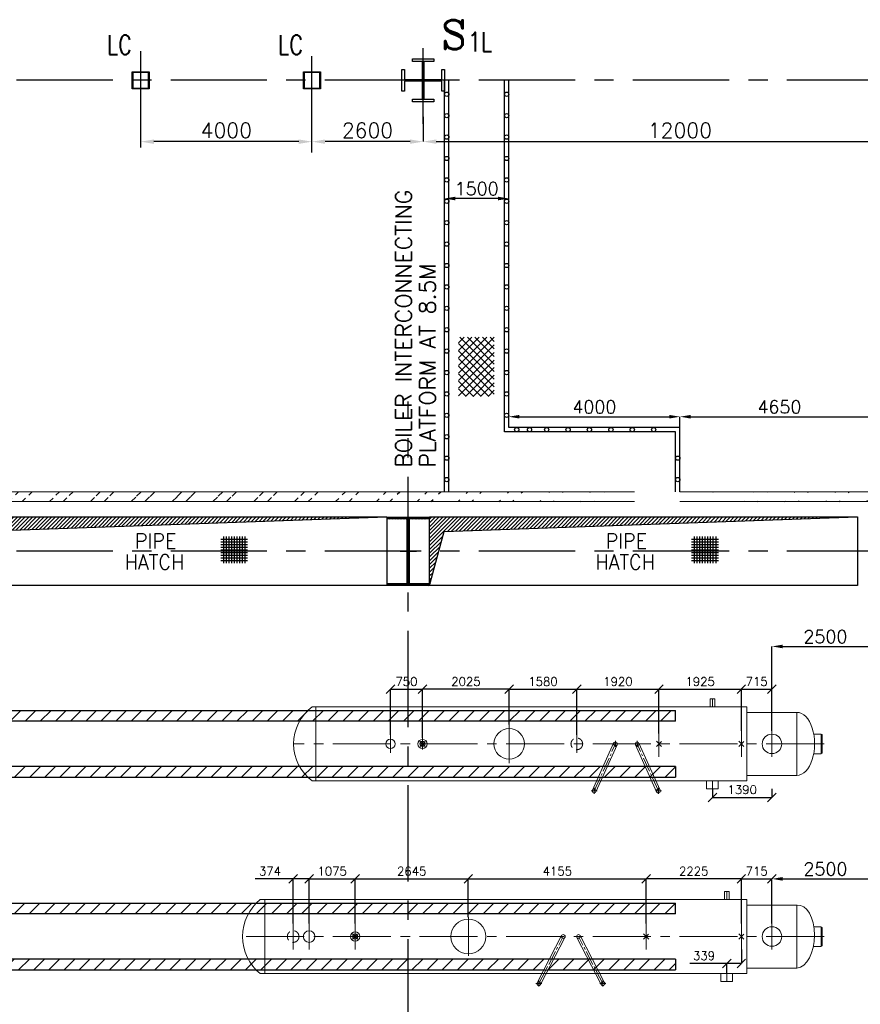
# Model space of a CAD drawing. Header units: inches. Extents: x 0 to 1544102, y 0 to 23144100.
# Tile 83 of 203: x 197257 to 216901, y 143502 to 166501. Entities that reach past the tile are written whole.
import ezdxf

# ---------------------------------------------------------------- set-up
doc = ezdxf.new("R2010")
doc.units = ezdxf.units.IN
doc.header["$LTSCALE"] = 1800
doc.header["$MEASUREMENT"] = 0
for name, pattern in [('CENTER', [2, 1.25, -0.25, 0.25, -0.25]), ('CENTER2', [1.125, 0.75, -0.125, 0.125, -0.125]), ('HIDDEN', [0.375, 0.25, -0.125]), ('HIDDEN2', [0.1875, 0.125, -0.0625])]:
    doc.linetypes.add(name, pattern=pattern)
doc.layers.get('0').update_dxf_attribs({"color": 253})
for name, color, linetype in [('1_01_STEEL_TIER1', 7, 'Continuous'), ('CEN', 2, 'CENTER'), ('COL', 1, 'Continuous'), ('GRID', 251, 'CENTER'), ('OPENING', 40, 'Continuous'), ('STEEL', 231, 'Continuous')]:
    doc.layers.add(name, color=color, linetype=linetype)
for name, color, linetype, lineweight in [('DIM', 4, 'Continuous', 18), ('EQPT', 8, 'HIDDEN', 9), ('EQUIP', 8, 'Continuous', 9), ('TEXT', 3, 'Continuous', 18), ('WALL', 6, 'Continuous', 18)]:
    doc.layers.add(name, color=color, linetype=linetype, lineweight=lineweight)
doc.styles.add('C4', font='COMPLEX', dxfattribs={"width": 0.75, "height": 625})
doc.styles.add('ROMANS', font='romans.shx')
doc.styles.add('S3', font='simplex.shx', dxfattribs={"width": 0.75, "height": 320})
doc.dimstyles.new('HALF', dxfattribs={"dimtxt": 200, "dimasz": 200, "dimexe": 0, "dimexo": 0, "dimgap": 80, "dimtad": 1, "dimdec": 0, "dimzin": 0, "dimdsep": 46, "dimtxsty": 'ROMANS', "dimblk": 'OBLIQUE', "dimcen": 0, "dimclrd": 4, "dimclre": 9, "dimclrt": 256, "dimadec": 0, "dimazin": 0, "dimtfac": 0.09, "dimtdec": 0, "dimtix": 1, "dimtofl": 0, "dimtmove": 0, "dimatfit": 3, "dimldrblk": 'DOT', "dimfxl": 1, "dimtolj": 1, "dimtzin": 0, "dimarcsym": 0})
doc.dimstyles.new('STANDARD1', dxfattribs={"dimtxt": 300, "dimasz": 250, "dimexe": 0, "dimexo": 0, "dimgap": 80, "dimtad": 1, "dimdec": 0, "dimzin": 0, "dimdsep": 46, "dimtxsty": 'ROMANS', "dimcen": 0, "dimclrd": 4, "dimclre": 4, "dimclrt": 4, "dimadec": 0, "dimazin": 0, "dimtfac": 0.09, "dimtdec": 0, "dimtix": 1, "dimtofl": 0, "dimtmove": 0, "dimatfit": 3, "dimfxl": 1, "dimtolj": 1, "dimtzin": 0, "dimarcsym": 0})
doc.dimstyles.new('USER175', dxfattribs={"dimscale": 175, "dimtxt": 2, "dimasz": 1.75, "dimexe": 0, "dimexo": 0, "dimgap": 0.5, "dimtad": 1, "dimdec": 0, "dimzin": 0, "dimdsep": 46, "dimtxsty": 'ROMANS', "dimcen": 0, "dimclrd": 4, "dimclre": 4, "dimclrt": 4, "dimadec": 0, "dimazin": 0, "dimtfac": 0.09, "dimtdec": 0, "dimtix": 1, "dimtofl": 0, "dimtmove": 0, "dimatfit": 3, "dimfxl": 1, "dimtolj": 1, "dimtzin": 0, "dimarcsym": 0})
pattern_1 = [(45, (0, -1662.84), (-477.2971, 477.2971), []), (45, (318.2, -1662.84), (-477.2971, 477.2971), [])]
pattern_2 = [(225, (9440, -2e-05), (176.7767, -176.7767), [])]
pattern_3 = [(225, (8026, 4e-05), (176.7767, -176.7767), [])]

# ---------------------------------------------------------------- blocks, each defined once
blk = doc.blocks.new('C-ROW COLUMN')
at = {"layer": 'COL'}
h = blk.add_hatch(dxfattribs=at)
h.set_pattern_fill('ANSI31', color=256, scale=200, style=0)
h.set_pattern_definition([(45, (-1315.907, -6.545), (-17.6776695, 17.6776695), [])])
h.paths.add_polyline_path([(77950, 120865), (76960, 120865), (76960, 120820), (77950, 120820)])
h.paths.add_polyline_path([(77478, 120820), (77433, 120820), (77433, 119310), (77478, 119310)])
h.paths.add_polyline_path([(77950, 119310), (76960, 119310), (76960, 119265), (77950, 119265)])
at = {"layer": 'CEN'}
for p, q in [((77455, 119265), (77455, 120865)), ((77264, 120065), (77647, 120065))]:
    blk.add_line(p, q, dxfattribs=at)
at = {"layer": 'COL'}
for points in [[(76960, 120865), (77950, 120865), (77950, 120820), (76960, 120820)], [(77433, 120820), (77478, 120820), (77478, 119310), (77433, 119310)], [(76960, 119310), (77950, 119310), (77950, 119265), (76960, 119265)]]:
    blk.add_lwpolyline(points, close=True, dxfattribs=at)
blk = doc.blocks.new('*D846')
at = {"layer": 'DIM', "color": 4, "lineweight": -2, "transparency": 16777216}
for p, q in [((-1100, 6979), (-1100, 7079)), ((150, 7079), (-850, 7079)), ((400, 6979), (400, 7079))]:
    blk.add_line(p, q, dxfattribs=at)
at = {"layer": 'DIM', "color": 4, "transparency": 16777216}
for points in [[(-850, 7121), (-850, 7037), (-1100, 7079)], [(150, 7121), (150, 7037), (400, 7079)]]:
    blk.add_solid(points, dxfattribs=at)
at = {"layer": 'DIM', "color": 4, "transparency": 16777216, "insert": (-350, 7309), "char_height": 300, "attachment_point": 5, "style": 'ROMANS'}
blk.add_mtext('\\A1;1500', dxfattribs=at)
blk = doc.blocks.new('*D847')
at = {"layer": 'DIM', "color": 4, "lineweight": -2, "transparency": 16777216}
for p, q in [((400, 1730), (400, 1982)), ((650, 1982), (4150, 1982)), ((4400, 1730), (4400, 1982))]:
    blk.add_line(p, q, dxfattribs=at)
at = {"layer": 'DIM', "color": 4, "transparency": 16777216}
for points in [[(650, 2024), (650, 1940), (400, 1982)], [(4150, 2024), (4150, 1940), (4400, 1982)]]:
    blk.add_solid(points, dxfattribs=at)
at = {"layer": 'DIM', "color": 4, "transparency": 16777216, "insert": (2400, 2212), "char_height": 300, "attachment_point": 5, "style": 'ROMANS'}
blk.add_mtext('\\A1;4000', dxfattribs=at)
blk = doc.blocks.new('*D845')
at = {"layer": 'DIM', "color": 4, "lineweight": -2, "transparency": 16777216}
for p, q in [((4400, 1330), (4400, 1982)), ((4650, 1982), (8800, 1982)), ((9050, 1446), (9050, 1982))]:
    blk.add_line(p, q, dxfattribs=at)
at = {"layer": 'DIM', "color": 4, "transparency": 16777216}
for points in [[(4650, 2024), (4650, 1940), (4400, 1982)], [(8800, 2024), (8800, 1940), (9050, 1982)]]:
    blk.add_solid(points, dxfattribs=at)
at = {"layer": 'DIM', "color": 4, "transparency": 16777216, "insert": (6725, 2212), "char_height": 300, "attachment_point": 5, "style": 'ROMANS'}
blk.add_mtext('\\A1;4650', dxfattribs=at)
blk = doc.blocks.new('*D316')
at = {"layer": 'DIM', "color": 4, "lineweight": -2, "transparency": 16777216}
blk.add_line((206380, 163652), (204392, 163652), dxfattribs=at)
at = {"layer": 'DIM', "color": 4, "transparency": 16777216}
for points in [[(204392, 163703), (204392, 163601), (204086, 163652)], [(206380, 163703), (206380, 163601), (206686, 163652)]]:
    blk.add_solid(points, dxfattribs=at)
at = {"layer": 'DIM', "color": 4, "transparency": 16777216, "insert": (205386, 163914), "char_height": 350, "attachment_point": 5, "style": 'ROMANS'}
blk.add_mtext('\\A1;2600', dxfattribs=at)
blk = doc.blocks.new('*D317')
at = {"layer": 'DIM', "color": 4, "lineweight": -2, "transparency": 16777216}
blk.add_line((203780, 163652), (200392, 163652), dxfattribs=at)
at = {"layer": 'DIM', "color": 4, "transparency": 16777216}
for points in [[(200392, 163703), (200392, 163601), (200086, 163652)], [(203780, 163703), (203780, 163601), (204086, 163652)]]:
    blk.add_solid(points, dxfattribs=at)
at = {"layer": 'DIM', "color": 4, "transparency": 16777216, "insert": (202086, 163914), "char_height": 350, "attachment_point": 5, "style": 'ROMANS'}
blk.add_mtext('\\A1;4000', dxfattribs=at)
blk = doc.blocks.new('*D320')
at = {"layer": 'DIM', "color": 4, "lineweight": -2, "transparency": 16777216}
for p, q in [((218686, 165170), (218686, 163652)), ((206686, 164229), (206686, 163652)), ((206992, 163652), (218380, 163652))]:
    blk.add_line(p, q, dxfattribs=at)
at = {"layer": 'DIM', "color": 4, "transparency": 16777216}
for points in [[(206992, 163703), (206992, 163601), (206686, 163652)], [(218380, 163703), (218380, 163601), (218686, 163652)]]:
    blk.add_solid(points, dxfattribs=at)
at = {"layer": 'DIM', "color": 4, "transparency": 16777216, "insert": (212686, 163914), "char_height": 350, "attachment_point": 5, "style": 'ROMANS'}
blk.add_mtext('\\A1;12000', dxfattribs=at)
blk = doc.blocks.new('*D398')
at = {"layer": 'DIM', "color": 4, "lineweight": -2, "transparency": 16777216}
for p, q in [((217336, 146634), (217336, 146432)), ((214836, 145390), (214836, 146432)), ((215086, 146432), (217086, 146432))]:
    blk.add_line(p, q, dxfattribs=at)
at = {"layer": 'DIM', "color": 4, "transparency": 16777216}
for points in [[(215086, 146474), (215086, 146391), (214836, 146432)], [(217086, 146474), (217086, 146391), (217336, 146432)]]:
    blk.add_solid(points, dxfattribs=at)
at = {"layer": 'DIM', "color": 4, "transparency": 16777216, "insert": (216086, 146662), "char_height": 300, "attachment_point": 5, "style": 'ROMANS'}
blk.add_mtext('\\A1;2500', dxfattribs=at)
blk = doc.blocks.new('*D399')
at = {"layer": 'DIM', "color": 4, "lineweight": -2, "transparency": 16777216}
for p, q in [((214836, 149890), (214836, 151861)), ((215086, 151861), (217086, 151861)), ((217336, 151769), (217336, 151861))]:
    blk.add_line(p, q, dxfattribs=at)
at = {"layer": 'DIM', "color": 4, "transparency": 16777216}
for points in [[(215086, 151902), (215086, 151819), (214836, 151861)], [(217086, 151902), (217086, 151819), (217336, 151861)]]:
    blk.add_solid(points, dxfattribs=at)
at = {"layer": 'DIM', "color": 4, "transparency": 16777216, "insert": (216086, 152091), "char_height": 300, "attachment_point": 5, "style": 'ROMANS'}
blk.add_mtext('\\A1;2500', dxfattribs=at)
blk = doc.blocks.new('LPH-2 ARCH-R0')
at = {"layer": 'STEEL'}
h = blk.add_hatch(dxfattribs=at)
h.set_pattern_fill('ANSI31', color=256, scale=2000, angle=180, style=0)
h.set_pattern_definition(pattern_2)
h.paths.add_polyline_path([(-10889, 780), (-10889, 530), (7190, 530), (7190, 780)])
h = blk.add_hatch(dxfattribs=at)
h.set_pattern_fill('ANSI31', color=256, scale=2000, angle=180, style=0)
h.set_pattern_definition(pattern_2)
h.paths.add_polyline_path([(-10889, -529), (-10889, -779), (7190, -780), (7190, -530)])
at = {"layer": 'EQPT', "linetype": 'CENTER2'}
for p, q in [((8386, 866), (8386, 1050)), ((-1749, -305), (-1749, 305)), ((-1375, -305), (-1375, 305)), ((-300, -305), (-300, 305)), ((2345, -453), (2345, 453)), ((6500, -305), (6500, 305)), ((8725, -305), (8725, 305)), ((9440, -305), (9440, 305)), ((10025, -305), (10025, 305)), ((10657, 0), (-2929, 0)), ((8386, -866), (8386, -1050))]:
    blk.add_line(p, q, dxfattribs=at)
at = {"layer": 'EQPT', "linetype": 'CENTER2', "ltscale": 0.25}
for p, q in [((3991, -1100), (4563, 0)), ((5491, -1100), (4919, 0)), ((3921, -1100), (4061, -1100)), ((3991, -1030), (3991, -1170)), ((5421, -1100), (5561, -1100)), ((5491, -1030), (5491, -1170))]:
    blk.add_line(p, q, dxfattribs=at)
at = {"layer": 'EQUIP'}
for p, q in [((8443, 1050), (8329, 1050)), ((8329, 866), (8329, 1050)), ((8443, 866), (8443, 1050)), ((-2409, 866), (-2521, 866)), ((8850, 866), (-2409, 866)), ((-2409, -866), (-2409, 866)), ((8850, -866), (8850, 866)), ((8850, 736), (10025, 736)), ((10025, -736), (10025, 736)), ((10589, 230), (10422, 230)), ((10589, 230), (10589, -230)), ((-240, -60), (-360, 60)), ((-242, 58), (-358, -58)), ((3952, -1079), (4524, 21)), ((5530, -1079), (4958, 21)), ((6560, -60), (6440, 60)), ((6558, 58), (6442, -58)), ((8785, -60), (8665, 60)), ((8783, 58), (8667, -58)), ((10610, 214), (10589, 214)), ((10610, 214), (10610, -214)), ((4030, -1121), (4602, -21)), ((5452, -1121), (4880, -21)), ((10610, -214), (10589, -214)), ((10410, -230), (10589, -230)), ((-2409, -866), (-2520, -866)), ((-2409, -866), (8850, -866)), ((8249, -866), (8249, -1050)), ((8522, -866), (8522, -1050)), ((8850, -736), (10025, -736)), ((8522, -1050), (8249, -1050))]:
    blk.add_line(p, q, dxfattribs=at)
for centre, radius in [((2345, 0), 406), ((-1375, 0), 136), ((-300, 0), 107), ((-300, 0), 57), ((4563, 0), 44.5), ((4563, 0), 44.5), ((4919, 0), 44.5), ((4919, 0), 44.5), ((9440, 0), 228), ((3991, -1100), 44.5), ((5491, -1100), 44.5)]:
    blk.add_circle(centre, radius, dxfattribs=at)
at = {"layer": 'EQUIP', "linetype": 'HIDDEN2'}
blk.add_circle((-1749, 0), 136, dxfattribs=at)
at = {"layer": 'EQUIP'}
blk.add_arc((-1807, 0), 1122, 129.4698, 230.5454, dxfattribs=at)
blk.add_ellipse((10025, 0), major_axis=(28, 737), ratio=0.557924, start_param=3.20858, end_param=6.350172, dxfattribs=at)
at = {"layer": 'STEEL'}
for p, q in [((7190, 530), (7190, 780)), ((7190, -530), (7190, -780))]:
    blk.add_line(p, q, dxfattribs=at)
for points in [[(7190, 530), (-11029, 530), (-11029, 780), (7190, 780)], [(7190, -530), (-11029, -529), (-11029, -779), (7190, -780)]]:
    blk.add_lwpolyline(points, dxfattribs=at)
blk = doc.blocks.new('LPH-3 ARCH-R0')
at = {"layer": 'STEEL'}
h = blk.add_hatch(dxfattribs=at)
h.set_pattern_fill('ANSI31', color=256, scale=2000, angle=180, style=0)
h.set_pattern_definition(pattern_3)
h.paths.add_polyline_path([(-9813, 780), (-9813, 530), (5776, 530), (5776, 780)])
h = blk.add_hatch(dxfattribs=at)
h.set_pattern_fill('ANSI31', color=256, scale=2000, angle=180, style=0)
h.set_pattern_definition(pattern_3)
h.paths.add_polyline_path([(-9813, -529), (-9813, -779), (5776, -780), (5776, -530)])
at = {"layer": 'EQPT', "linetype": 'CENTER2'}
for p, q in [((6636, 866), (6636, 1050)), ((1886, -453), (1886, 453)), ((5386, -305), (5386, 305)), ((7311, -305), (7311, 305)), ((8026, -305), (8026, 305)), ((9243, 0), (-3153, 0)), ((-889, -211), (-889, 211)), ((-139, -131), (-139, 143)), ((3466, -211), (3466, 211)), ((6636, -866), (6636, -1050))]:
    blk.add_line(p, q, dxfattribs=at)
at = {"layer": 'EQPT', "linetype": 'CENTER2', "ltscale": 0.25}
for p, q in [((4368, 70), (4368, -70)), ((4876, 70), (4876, -70)), ((3872, -1100), (4368, 0)), ((5372, -1100), (4876, 0)), ((3802, -1100), (3942, -1100)), ((3872, -1030), (3872, -1170)), ((5302, -1100), (5442, -1100)), ((5372, -1030), (5372, -1170))]:
    blk.add_line(p, q, dxfattribs=at)
at = {"layer": 'EQUIP'}
for p, q in [((6693, 1050), (6579, 1050)), ((6579, 866), (6579, 1050)), ((6693, 866), (6693, 1050)), ((-2633, 866), (-2716, 866)), ((7436, 866), (-2633, 866)), ((-2633, -866), (-2633, 866)), ((7436, -866), (7436, 866)), ((7436, 736), (8611, 736)), ((8611, -736), (8611, 736)), ((9173, 230), (9002, 230)), ((9173, 230), (9173, -230)), ((-79, -60), (-199, 60)), ((-81, 58), (-197, -58)), ((3831, -1082), (4327, 18)), ((5413, -1082), (4917, 18)), ((5446, -60), (5326, 60)), ((5444, 58), (5328, -58)), ((7371, -60), (7251, 60)), ((7369, 58), (7253, -58)), ((9173, 218), (9196, 218)), ((9196, 218), (9196, -218)), ((3913, -1118), (4409, -18)), ((5331, -1118), (4835, -18)), ((9173, -218), (9196, -218)), ((9002, -230), (9173, -230)), ((-2633, -866), (-2716, -866)), ((-2633, -866), (7436, -866)), ((6499, -866), (6499, -1050)), ((6772, -866), (6772, -1050)), ((7436, -736), (8611, -736)), ((6772, -1050), (6499, -1050))]:
    blk.add_line(p, q, dxfattribs=at)
for centre, radius in [((1886, 0), 356), ((-889, 0), 110), ((-139, 0), 107), ((-139, 0), 57), ((4368, 0), 44.5), ((4368, 0), 44.5), ((4876, 0), 44.5), ((4876, 0), 44.5), ((8026, 0), 228), ((3872, -1100), 44.5), ((3872, -1100), 44.5), ((5372, -1100), 44.5)]:
    blk.add_circle(centre, radius, dxfattribs=at)
at = {"layer": 'EQUIP', "linetype": 'HIDDEN2'}
blk.add_circle((3466, 0), 136, dxfattribs=at)
at = {"layer": 'EQUIP'}
blk.add_arc((-2077, 0), 1076, 126.401, 233.599, dxfattribs=at)
blk.add_ellipse((8611, 0), major_axis=(0, -736), ratio=0.559326, start_param=0, end_param=3.141593, dxfattribs=at)
at = {"layer": 'STEEL'}
for p, q in [((5776, 530), (5776, 780)), ((5776, -530), (5776, -780))]:
    blk.add_line(p, q, dxfattribs=at)
for points in [[(5776, 530), (-9813, 530), (-9813, 780), (5776, 780)], [(5776, -530), (-9813, -529), (-9813, -779), (5776, -780)]]:
    blk.add_lwpolyline(points, dxfattribs=at)
blk = doc.blocks.new('_Oblique')
at = {"color": 0, "linetype": 'ByBlock', "lineweight": -2}
blk.add_line((-0.5, -0.5), (0.5, 0.5), dxfattribs=at)
blk = doc.blocks.new('*D408')
at = {"layer": 'DIM', "color": 9, "lineweight": -2, "transparency": 16777216}
for p, q in [((207741, 145537), (207741, 146432)), ((211896, 145390), (211896, 146432))]:
    blk.add_line(p, q, dxfattribs=at)
at = {"layer": 'DIM', "color": 4, "lineweight": -2, "transparency": 16777216}
blk.add_line((207741, 146432), (211896, 146432), dxfattribs=at)
at = {"layer": 'DIM', "color": 4, "lineweight": -2, "transparency": 16777216, "xscale": 200, "yscale": 200, "zscale": 200, "rotation": 180}
blk.add_blockref('_Oblique', (207741, 146432), dxfattribs=at)
at = {"layer": 'DIM', "color": 4, "lineweight": -2, "transparency": 16777216, "xscale": 200, "yscale": 200, "zscale": 200}
blk.add_blockref('_Oblique', (211896, 146432), dxfattribs=at)
at = {"layer": 'DIM', "transparency": 16777216, "insert": (209819, 146612), "char_height": 200, "attachment_point": 5, "style": 'ROMANS'}
blk.add_mtext('\\A1;4155', dxfattribs=at)
blk = doc.blocks.new('_Dot')
at = {"color": 0, "linetype": 'ByBlock', "lineweight": -2}
blk.add_line((-0.5, 0), (-1, 0), dxfattribs=at)
at = {"color": 0, "linetype": 'ByBlock', "const_width": 0.5}
blk.add_lwpolyline([(-0.25, 0, 1), (0.25, 0, 1)], format="xyb", close=True, dxfattribs=at)
blk = doc.blocks.new('*D409')
at = {"layer": 'DIM', "color": 9, "lineweight": -2, "transparency": 16777216}
for p, q in [((211896, 145390), (211896, 146432)), ((214121, 145390), (214121, 146432))]:
    blk.add_line(p, q, dxfattribs=at)
at = {"layer": 'DIM', "color": 4, "lineweight": -2, "transparency": 16777216}
blk.add_line((214121, 146432), (211896, 146432), dxfattribs=at)
at = {"layer": 'DIM', "color": 4, "lineweight": -2, "transparency": 16777216, "xscale": 200, "yscale": 200, "zscale": 200, "rotation": 180}
blk.add_blockref('_Oblique', (211896, 146432), dxfattribs=at)
at = {"layer": 'DIM', "color": 4, "lineweight": -2, "transparency": 16777216, "xscale": 200, "yscale": 200, "zscale": 200}
blk.add_blockref('_Oblique', (214121, 146432), dxfattribs=at)
at = {"layer": 'DIM', "transparency": 16777216, "insert": (213009, 146612), "char_height": 200, "attachment_point": 5, "style": 'ROMANS'}
blk.add_mtext('\\A1;2225', dxfattribs=at)
blk = doc.blocks.new('*D410')
at = {"layer": 'DIM', "color": 9, "lineweight": -2, "transparency": 16777216}
for p, q in [((204021, 145390), (204021, 146432)), ((205096, 145939), (205096, 146432))]:
    blk.add_line(p, q, dxfattribs=at)
at = {"layer": 'DIM', "color": 4, "lineweight": -2, "transparency": 16777216}
blk.add_line((204021, 146432), (205096, 146432), dxfattribs=at)
at = {"layer": 'DIM', "color": 4, "lineweight": -2, "transparency": 16777216, "xscale": 200, "yscale": 200, "zscale": 200, "rotation": 180}
blk.add_blockref('_Oblique', (204021, 146432), dxfattribs=at)
at = {"layer": 'DIM', "color": 4, "lineweight": -2, "transparency": 16777216, "xscale": 200, "yscale": 200, "zscale": 200}
blk.add_blockref('_Oblique', (205096, 146432), dxfattribs=at)
at = {"layer": 'DIM', "transparency": 16777216, "insert": (204559, 146612), "char_height": 200, "attachment_point": 5, "style": 'ROMANS'}
blk.add_mtext('\\A1;1075', dxfattribs=at)
blk = doc.blocks.new('*D411')
at = {"layer": 'DIM', "color": 9, "lineweight": -2, "transparency": 16777216}
for p, q in [((213446, 148535), (213446, 148335)), ((214836, 148535), (214836, 148335))]:
    blk.add_line(p, q, dxfattribs=at)
at = {"layer": 'DIM', "color": 4, "lineweight": -2, "transparency": 16777216}
blk.add_line((213446, 148335), (214836, 148335), dxfattribs=at)
at = {"layer": 'DIM', "color": 4, "lineweight": -2, "transparency": 16777216, "xscale": 200, "yscale": 200, "zscale": 200, "rotation": 180}
blk.add_blockref('_Oblique', (213446, 148335), dxfattribs=at)
at = {"layer": 'DIM', "color": 4, "lineweight": -2, "transparency": 16777216, "xscale": 200, "yscale": 200, "zscale": 200}
blk.add_blockref('_Oblique', (214836, 148335), dxfattribs=at)
at = {"layer": 'DIM', "transparency": 16777216, "insert": (214141, 148515), "char_height": 200, "attachment_point": 5, "style": 'ROMANS'}
blk.add_mtext('\\A1;1390', dxfattribs=at)
blk = doc.blocks.new('*D412')
at = {"layer": 'DIM', "color": 9, "lineweight": -2, "transparency": 16777216}
for p, q in [((210276, 149796), (210276, 150861)), ((212196, 149829), (212196, 150861))]:
    blk.add_line(p, q, dxfattribs=at)
at = {"layer": 'DIM', "color": 4, "lineweight": -2, "transparency": 16777216}
blk.add_line((210276, 150861), (212196, 150861), dxfattribs=at)
at = {"layer": 'DIM', "color": 4, "lineweight": -2, "transparency": 16777216, "xscale": 200, "yscale": 200, "zscale": 200, "rotation": 180}
blk.add_blockref('_Oblique', (210276, 150861), dxfattribs=at)
at = {"layer": 'DIM', "color": 4, "lineweight": -2, "transparency": 16777216, "xscale": 200, "yscale": 200, "zscale": 200}
blk.add_blockref('_Oblique', (212196, 150861), dxfattribs=at)
at = {"layer": 'DIM', "transparency": 16777216, "insert": (211236, 151041), "char_height": 200, "attachment_point": 5, "style": 'ROMANS'}
blk.add_mtext('\\A1;1920', dxfattribs=at)
blk = doc.blocks.new('*D413')
at = {"layer": 'DIM', "color": 9, "lineweight": -2, "transparency": 16777216}
for p, q in [((208696, 150037), (208696, 150861)), ((210276, 149796), (210276, 150861))]:
    blk.add_line(p, q, dxfattribs=at)
at = {"layer": 'DIM', "color": 4, "lineweight": -2, "transparency": 16777216}
blk.add_line((208696, 150861), (210276, 150861), dxfattribs=at)
at = {"layer": 'DIM', "color": 4, "lineweight": -2, "transparency": 16777216, "xscale": 200, "yscale": 200, "zscale": 200, "rotation": 180}
blk.add_blockref('_Oblique', (208696, 150861), dxfattribs=at)
at = {"layer": 'DIM', "color": 4, "lineweight": -2, "transparency": 16777216, "xscale": 200, "yscale": 200, "zscale": 200}
blk.add_blockref('_Oblique', (210276, 150861), dxfattribs=at)
at = {"layer": 'DIM', "transparency": 16777216, "insert": (209486, 151041), "char_height": 200, "attachment_point": 5, "style": 'ROMANS'}
blk.add_mtext('\\A1;1580', dxfattribs=at)
blk = doc.blocks.new('*D414')
at = {"layer": 'DIM', "color": 9, "lineweight": -2, "transparency": 16777216}
for p, q in [((205921, 149796), (205921, 150861)), ((206671, 150488), (206671, 150861))]:
    blk.add_line(p, q, dxfattribs=at)
at = {"layer": 'DIM', "color": 4, "lineweight": -2, "transparency": 16777216}
blk.add_line((205921, 150861), (206671, 150861), dxfattribs=at)
at = {"layer": 'DIM', "color": 4, "lineweight": -2, "transparency": 16777216, "xscale": 200, "yscale": 200, "zscale": 200, "rotation": 180}
blk.add_blockref('_Oblique', (205921, 150861), dxfattribs=at)
at = {"layer": 'DIM', "color": 4, "lineweight": -2, "transparency": 16777216, "xscale": 200, "yscale": 200, "zscale": 200}
blk.add_blockref('_Oblique', (206671, 150861), dxfattribs=at)
at = {"layer": 'DIM', "transparency": 16777216, "insert": (206296, 151041), "char_height": 200, "attachment_point": 5, "style": 'ROMANS'}
blk.add_mtext('\\A1;750', dxfattribs=at)
blk = doc.blocks.new('*D415')
at = {"layer": 'DIM', "color": 9, "lineweight": -2, "transparency": 16777216}
for p, q in [((214121, 149890), (214121, 150861)), ((214836, 150451), (214836, 150861))]:
    blk.add_line(p, q, dxfattribs=at)
at = {"layer": 'DIM', "color": 4, "lineweight": -2, "transparency": 16777216}
blk.add_line((214121, 150861), (214836, 150861), dxfattribs=at)
at = {"layer": 'DIM', "color": 4, "lineweight": -2, "transparency": 16777216, "xscale": 200, "yscale": 200, "zscale": 200, "rotation": 180}
blk.add_blockref('_Oblique', (214121, 150861), dxfattribs=at)
at = {"layer": 'DIM', "color": 4, "lineweight": -2, "transparency": 16777216, "xscale": 200, "yscale": 200, "zscale": 200}
blk.add_blockref('_Oblique', (214836, 150861), dxfattribs=at)
at = {"layer": 'DIM', "transparency": 16777216, "insert": (214479, 151041), "char_height": 200, "attachment_point": 5, "style": 'ROMANS'}
blk.add_mtext('\\A1;715', dxfattribs=at)
blk = doc.blocks.new('*D420')
at = {"layer": 'DIM', "color": 4, "lineweight": -2, "transparency": 16777216}
for p, q in [((203647, 146432), (202763, 146432)), ((204021, 146432), (203647, 146432))]:
    blk.add_line(p, q, dxfattribs=at)
at = {"layer": 'DIM', "color": 9, "lineweight": -2, "transparency": 16777216}
for p, q in [((203647, 145390), (203647, 146432)), ((204021, 146029), (204021, 146432))]:
    blk.add_line(p, q, dxfattribs=at)
at = {"layer": 'DIM', "color": 4, "lineweight": -2, "transparency": 16777216, "xscale": 200, "yscale": 200, "zscale": 200, "rotation": 180}
blk.add_blockref('_Oblique', (203647, 146432), dxfattribs=at)
at = {"layer": 'DIM', "color": 4, "lineweight": -2, "transparency": 16777216, "xscale": 200, "yscale": 200, "zscale": 200}
blk.add_blockref('_Oblique', (204021, 146432), dxfattribs=at)
at = {"layer": 'DIM', "transparency": 16777216, "insert": (203105, 146612), "char_height": 200, "attachment_point": 5, "style": 'ROMANS'}
blk.add_mtext('\\A1;374', dxfattribs=at)
blk = doc.blocks.new('*D416')
at = {"layer": 'DIM', "color": 9, "lineweight": -2, "transparency": 16777216}
for p, q in [((214121, 146044), (214121, 146432)), ((214836, 146044), (214836, 146432))]:
    blk.add_line(p, q, dxfattribs=at)
at = {"layer": 'DIM', "color": 4, "lineweight": -2, "transparency": 16777216}
blk.add_line((214121, 146432), (214836, 146432), dxfattribs=at)
at = {"layer": 'DIM', "color": 4, "lineweight": -2, "transparency": 16777216, "xscale": 200, "yscale": 200, "zscale": 200, "rotation": 180}
blk.add_blockref('_Oblique', (214121, 146432), dxfattribs=at)
at = {"layer": 'DIM', "color": 4, "lineweight": -2, "transparency": 16777216, "xscale": 200, "yscale": 200, "zscale": 200}
blk.add_blockref('_Oblique', (214836, 146432), dxfattribs=at)
at = {"layer": 'DIM', "transparency": 16777216, "insert": (214479, 146612), "char_height": 200, "attachment_point": 5, "style": 'ROMANS'}
blk.add_mtext('\\A1;715', dxfattribs=at)
blk = doc.blocks.new('*D421')
at = {"layer": 'DIM', "color": 9, "lineweight": -2, "transparency": 16777216}
for p, q in [((214121, 144780), (214121, 144456)), ((213782, 144219), (213782, 144456))]:
    blk.add_line(p, q, dxfattribs=at)
at = {"layer": 'DIM', "color": 4, "lineweight": -2, "transparency": 16777216}
for p, q in [((213782, 144456), (212917, 144456)), ((214121, 144456), (213782, 144456))]:
    blk.add_line(p, q, dxfattribs=at)
at = {"layer": 'DIM', "color": 4, "lineweight": -2, "transparency": 16777216, "xscale": 200, "yscale": 200, "zscale": 200, "rotation": 180}
blk.add_blockref('_Oblique', (213782, 144456), dxfattribs=at)
at = {"layer": 'DIM', "color": 4, "lineweight": -2, "transparency": 16777216, "xscale": 200, "yscale": 200, "zscale": 200}
blk.add_blockref('_Oblique', (214121, 144456), dxfattribs=at)
at = {"layer": 'DIM', "transparency": 16777216, "insert": (213250, 144636), "char_height": 200, "attachment_point": 5, "style": 'ROMANS'}
blk.add_mtext('\\A1;339', dxfattribs=at)
blk = doc.blocks.new('*D417')
at = {"layer": 'DIM', "color": 9, "lineweight": -2, "transparency": 16777216}
for p, q in [((205096, 145390), (205096, 146432)), ((207741, 146045), (207741, 146432))]:
    blk.add_line(p, q, dxfattribs=at)
at = {"layer": 'DIM', "color": 4, "lineweight": -2, "transparency": 16777216}
blk.add_line((205096, 146432), (207741, 146432), dxfattribs=at)
at = {"layer": 'DIM', "color": 4, "lineweight": -2, "transparency": 16777216, "xscale": 200, "yscale": 200, "zscale": 200, "rotation": 180}
blk.add_blockref('_Oblique', (205096, 146432), dxfattribs=at)
at = {"layer": 'DIM', "color": 4, "lineweight": -2, "transparency": 16777216, "xscale": 200, "yscale": 200, "zscale": 200}
blk.add_blockref('_Oblique', (207741, 146432), dxfattribs=at)
at = {"layer": 'DIM', "transparency": 16777216, "insert": (206419, 146612), "char_height": 200, "attachment_point": 5, "style": 'ROMANS'}
blk.add_mtext('\\A1;2645', dxfattribs=at)
blk = doc.blocks.new('*D418')
at = {"layer": 'DIM', "color": 9, "lineweight": -2, "transparency": 16777216}
for p, q in [((206671, 149728), (206671, 150861)), ((208696, 150550), (208696, 150861))]:
    blk.add_line(p, q, dxfattribs=at)
at = {"layer": 'DIM', "color": 4, "lineweight": -2, "transparency": 16777216}
blk.add_line((208696, 150861), (206671, 150861), dxfattribs=at)
at = {"layer": 'DIM', "color": 4, "lineweight": -2, "transparency": 16777216, "xscale": 200, "yscale": 200, "zscale": 200, "rotation": 180}
blk.add_blockref('_Oblique', (206671, 150861), dxfattribs=at)
at = {"layer": 'DIM', "color": 4, "lineweight": -2, "transparency": 16777216, "xscale": 200, "yscale": 200, "zscale": 200}
blk.add_blockref('_Oblique', (208696, 150861), dxfattribs=at)
at = {"layer": 'DIM', "transparency": 16777216, "insert": (207684, 151041), "char_height": 200, "attachment_point": 5, "style": 'ROMANS'}
blk.add_mtext('\\A1;2025', dxfattribs=at)
blk = doc.blocks.new('*D419')
at = {"layer": 'DIM', "color": 9, "lineweight": -2, "transparency": 16777216}
for p, q in [((212196, 150680), (212196, 150861)), ((214121, 150680), (214121, 150861))]:
    blk.add_line(p, q, dxfattribs=at)
at = {"layer": 'DIM', "color": 4, "lineweight": -2, "transparency": 16777216}
blk.add_line((212196, 150861), (214121, 150861), dxfattribs=at)
at = {"layer": 'DIM', "color": 4, "lineweight": -2, "transparency": 16777216, "xscale": 200, "yscale": 200, "zscale": 200, "rotation": 180}
blk.add_blockref('_Oblique', (212196, 150861), dxfattribs=at)
at = {"layer": 'DIM', "color": 4, "lineweight": -2, "transparency": 16777216, "xscale": 200, "yscale": 200, "zscale": 200}
blk.add_blockref('_Oblique', (214121, 150861), dxfattribs=at)
at = {"layer": 'DIM', "transparency": 16777216, "insert": (213159, 151041), "char_height": 200, "attachment_point": 5, "style": 'ROMANS'}
blk.add_mtext('\\A1;1925', dxfattribs=at)
blk = doc.blocks.new('BOILER INTERCONNECTING PLATFORM')
at = {"layer": 'STEEL'}
h = blk.add_hatch(dxfattribs=at)
h.set_pattern_fill('ANSI37', color=256, scale=1000, style=0)
h.set_pattern_definition([(45, (-56600.44, -116471.87), (-88.38835, 88.38835), []), (135, (-56600.44, -116471.87), (-88.38835, -88.38835), [])])
h.paths.add_polyline_path([(-775.1, 3841.1), (60.5, 3841.1), (60.5, 2457.2), (-775.1, 2457.2)])
for p, q in [((-1100, 230), (-1100, 9840)), ((-1000, 230), (-1000, 9840)), ((300, 1630), (300, 9840)), ((400, 1730), (400, 9840)), ((4300, 1630), (300, 1630)), ((4400, 1730), (400, 1730)), ((4300, 230), (4300, 1630)), ((4400, 230), (4400, 1730))]:
    blk.add_line(p, q, dxfattribs=at)
for centre in [(-1049.8, 9514.3), (350.2, 9514.3), (350.2, 9514.3), (-1049.8, 9014.3), (350.2, 9014.3), (-1050, 8514.3), (350, 8514.3), (-1050, 8014.3), (350, 8014.3), (-1050, 7514.3), (350, 7514.3), (-1050, 7014.3), (350, 7014.3), (-1050, 6514.3), (350, 6514.3), (-1050, 6014.3), (350, 6014.3), (-1050, 5514.3), (350, 5514.3), (-1050, 5014.3), (350, 5014.3), (-1050, 4514.3), (350, 4514.3), (-1050, 4014.3), (350, 4014.3), (-1050, 3514.3), (350, 3514.3), (-1050, 3014.3), (350, 3014.3), (-1050, 2514.3), (350, 2514.3), (-1050, 2014.3), (350, 2014.3), (585.7, 1680), (884.8, 1680), (1285.7, 1680), (1785.7, 1680), (2285.7, 1680), (2785.7, 1680), (3285.7, 1680), (3785.7, 1680), (-1050, 1514.3), (-1050, 1014.3), (4350, 1014.3), (-1050, 514.3), (4350, 514.3)]:
    blk.add_circle(centre, 50, dxfattribs=at)
at = {"layer": 'TEXT', "color": 3, "char_height": 375, "attachment_point": 4, "rotation": 90, "style": 'ROMANS'}
for s, insert in [('BOILER INTERCONNECTING', (-2057.4, 793)), ('PLATFORM AT 8.5M', (-1499.6, 793))]:
    blk.add_mtext(s, dxfattribs=dict(at, insert=insert))
at = {"layer": 'DIM'}
for base, p1, p2, picture, middle in [((-1100, 7079.1), (400, 6979.1), (-1100, 6979.1), '*D846', (-350, 7309.1)), ((4400, 1981.8), (400, 1730), (4400, 1730), '*D847', (2400, 2211.8)), ((9050, 1981.8), (4400, 1330), (9050, 1446.2), '*D845', (6725, 2211.8))]:
    dim = blk.add_linear_dim(base=base, p1=p1, p2=p2, dimstyle='STANDARD1', dxfattribs=at)
    dim.commit()
    dim.dimension.update_dxf_attribs({"geometry": picture, "text_midpoint": middle})

msp = doc.modelspace()

# ---------------------------------------------------------------- hatches: boundary and pattern name
h = msp.add_hatch()
h.set_pattern_fill('ANSI32', color=256, scale=1800, style=0)
h.set_pattern_definition(pattern_1)
edge = h.paths.add_edge_path()
edge.add_line((190342.32, 155474.89), (211626.2, 155474.89))
edge.add_line((190315.51, 155244.89), (211626.2, 155244.89))
h = msp.add_hatch()
h.set_pattern_fill('ANSI32', color=256, scale=1800, style=0)
h.set_pattern_definition(pattern_1)
edge = h.paths.add_edge_path()
edge.add_line((212686.2, 155474.89), (258486.2, 155474.89))
edge.add_line((212686.2, 155244.89), (258486.2, 155244.89))
at = {"layer": 'OPENING'}
h = msp.add_hatch(dxfattribs=at)
h.set_pattern_fill('ANSI31', color=8, scale=500, style=0)
h.set_pattern_definition([(45, (-278150.27, 56057.26), (-44.194174, 44.194174), [])])
h.paths.add_polyline_path([(205836.2, 154884.89), (195836.2, 154884.89), (195836.2, 154084.89), (196050.56, 154084.89), (196174.51, 154547.5)])
h.paths.add_polyline_path([(196050.56, 154084.89), (195836.2, 154084.89), (195836.2, 153284.89)])
h = msp.add_hatch(dxfattribs=at)
h.set_pattern_fill('ANSI31', color=8, scale=500, style=0)
h.set_pattern_definition([(45, (-267150.27, 56057.26), (-44.194174, 44.194174), [])])
h.paths.add_polyline_path([(216836.2, 154884.89), (206836.2, 154884.89), (206836.2, 154084.89), (207050.56, 154084.89), (207174.51, 154547.5)])
h.paths.add_polyline_path([(207050.56, 154084.89), (206836.2, 154084.89), (206836.2, 153284.89)])

# ---------------------------------------------------------------- linework, layer by layer
at = {"layer": '1_01_STEEL_TIER1', "color": 1}
for p, q in [((199886.2, 165284.89), (200286.2, 165284.89)), ((199886.2, 164884.89), (199886.2, 165284.89)), ((200270.2, 165268.89), (199902.2, 165268.89)), ((199902.2, 165268.89), (199902.2, 164900.89)), ((200270.2, 164900.89), (200270.2, 165268.89)), ((200286.2, 165284.89), (200286.2, 164884.89)), ((203886.2, 165284.89), (204286.2, 165284.89)), ((203886.2, 164884.89), (203886.2, 165284.89)), ((204270.2, 165268.89), (203902.2, 165268.89)), ((203902.2, 165268.89), (203902.2, 164900.89)), ((204270.2, 164900.89), (204270.2, 165268.89)), ((204286.2, 165284.89), (204286.2, 164884.89)), ((199902.2, 164900.89), (200270.2, 164900.89)), ((203902.2, 164900.89), (204270.2, 164900.89)), ((200286.2, 164884.89), (199886.2, 164884.89)), ((204286.2, 164884.89), (203886.2, 164884.89))]:
    msp.add_line(p, q, dxfattribs=at)
msp.add_lwpolyline([(206186.21, 164834.52), (206186.21, 165334.52), (206249.21, 165334.52), (206249.21, 165100.52), (206670.21, 165100.52), (206670.21, 165521.52), (206436.21, 165521.52), (206436.21, 165584.52), (206936.21, 165584.52), (206936.21, 165521.52), (206702.21, 165521.52), (206702.21, 165100.52), (207123.21, 165100.52), (207123.21, 165334.52), (207186.21, 165334.52), (207186.21, 164834.52), (207123.21, 164834.52), (207123.21, 165068.52), (206702.21, 165068.52), (206702.21, 164647.52), (206936.21, 164647.52), (206936.21, 164584.52), (206436.21, 164584.52), (206436.21, 164647.52), (206670.21, 164647.52), (206670.21, 165068.52), (206249.21, 165068.52), (206249.21, 164834.52), (206186.21, 164834.52)], dxfattribs=at)
at = {"layer": 'CEN'}
for p, q in [((200086.2, 163517.98), (200086.2, 165834.89)), ((204086.2, 163395.15), (204086.2, 165834.89)), ((206686.2, 164070.71), (206686.2, 165834.89))]:
    msp.add_line(p, q, dxfattribs=at)
at = {"layer": 'GRID'}
for p, q in [((278636.2, 165084.89), (143536.2, 165084.89)), ((206336.2, 103174.13), (206336.2, 157584.89)), ((278636.2, 154084.89), (143536.2, 154084.89))]:
    msp.add_line(p, q, dxfattribs=at)
at = {"layer": 'OPENING'}
for points in [[(195836.2, 154884.89), (205836.2, 154884.89), (205836.2, 153284.89), (195836.2, 153284.89)], [(206836.2, 154884.89), (216836.2, 154884.89), (216836.2, 153284.89), (206836.2, 153284.89)]]:
    msp.add_lwpolyline(points, close=True, dxfattribs=at)
for points in [[(195836.2, 153284.89), (196174.51, 154547.5), (205836.2, 154884.89)], [(206836.2, 153284.89), (207174.51, 154547.5), (216836.2, 154884.89)]]:
    msp.add_lwpolyline(points, dxfattribs=at)
at = {"layer": 'STEEL', "flags": 128}
for points in [[(201958.64, 154366.14), (202583.64, 154366.14)], [(202021.14, 154428.64), (202021.14, 153803.64)], [(202083.64, 154428.64), (202083.64, 153803.64)], [(202146.14, 154428.64), (202146.14, 153803.64)], [(202208.64, 154428.64), (202208.64, 153803.64)], [(202271.14, 154428.64), (202271.14, 153803.64)], [(202333.64, 154428.64), (202333.64, 153803.64)], [(202396.14, 154428.64), (202396.14, 153803.64)], [(202458.64, 154428.64), (202458.64, 153803.64)], [(202521.14, 154428.64), (202521.14, 153803.64)], [(212958.64, 154366.14), (213583.64, 154366.14)], [(213021.14, 154428.64), (213021.14, 153803.64)], [(213083.64, 154428.64), (213083.64, 153803.64)], [(213146.14, 154428.64), (213146.14, 153803.64)], [(213208.64, 154428.64), (213208.64, 153803.64)], [(213271.14, 154428.64), (213271.14, 153803.64)], [(213333.64, 154428.64), (213333.64, 153803.64)], [(213396.14, 154428.64), (213396.14, 153803.64)], [(213458.64, 154428.64), (213458.64, 153803.64)], [(213521.14, 154428.64), (213521.14, 153803.64)], [(201958.64, 154303.64), (202583.64, 154303.64)], [(201958.64, 154241.14), (202583.64, 154241.14)], [(201958.64, 154178.64), (202583.64, 154178.64)], [(201958.64, 154116.14), (202583.64, 154116.14)], [(212958.64, 154303.64), (213583.64, 154303.64)], [(212958.64, 154241.14), (213583.64, 154241.14)], [(212958.64, 154178.64), (213583.64, 154178.64)], [(212958.64, 154116.14), (213583.64, 154116.14)], [(201958.64, 154053.64), (202583.64, 154053.64)], [(201958.64, 153991.14), (202583.64, 153991.14)], [(201958.64, 153928.64), (202583.64, 153928.64)], [(201958.64, 153866.14), (202583.64, 153866.14)], [(212958.64, 154053.64), (213583.64, 154053.64)], [(212958.64, 153991.14), (213583.64, 153991.14)], [(212958.64, 153928.64), (213583.64, 153928.64)], [(212958.64, 153866.14), (213583.64, 153866.14)]]:
    msp.add_lwpolyline(points, dxfattribs=at)
at = {"layer": 'WALL'}
for p, q in [((190342.32, 155474.89), (211626.2, 155474.89)), ((212686.2, 155474.89), (258486.2, 155474.89)), ((190315.51, 155244.89), (211626.2, 155244.89)), ((212686.2, 155244.89), (258486.2, 155244.89))]:
    msp.add_line(p, q, dxfattribs=at)

# ---------------------------------------------------------------- block references
for name, p in [('BOILER INTERCONNECTING PLATFORM', (208286.2, 155244.89)), ('C-ROW COLUMN', (128880.76, 34019.74))]:
    msp.add_blockref(name, p)
at = {"layer": 'EQUIP'}
for name, p in [('LPH-3 ARCH-R0', (206810.2, 149584.89)), ('LPH-2 ARCH-R0', (205396.2, 145084.89))]:
    msp.add_blockref(name, p, dxfattribs=at)

# ---------------------------------------------------------------- texts
at = {"layer": 'TEXT', "style": 'C4', "text_generation_flag": 6}
msp.add_text('S', height=675, rotation=180, dxfattribs=at).set_placement((207115.7, 165813.93))
at = {"layer": 'TEXT', "style": 'S3', "width": 0.8}
for s, p in [('LC', (199293.4, 165689.73)), ('LC', (203293.4, 165689.73)), ('1L', (207727.72, 165761.39))]:
    msp.add_text(s, height=450, dxfattribs=at).set_placement(p)
at = {"layer": 'TEXT', "color": 3, "style": 'ROMANS', "width": 0.936038}
for s, p in [(' PIPE', (199724.65, 154149.57, -1000)), (' PIPE', (210724.65, 154149.57, -1000)), ('HATCH', (199710.99, 153657.92)), ('HATCH', (210710.99, 153657.92))]:
    msp.add_text(s, height=350, dxfattribs=at).set_placement(p)

# ---------------------------------------------------------------- dimensions: what is measured, and where the dimension line sits
at = {"layer": 'DIM'}
for base, p1, p2, dimstyle, picture, middle in [((218686.2, 163651.82), (206686.2, 164229.27), (218686.2, 165170.44), 'USER175', '*D320', (212686.2, 163914.32)), ((217336.2, 151860.77), (214836.2, 149889.73), (217336.2, 151769.31), 'STANDARD1', '*D399', (216086.2, 152090.77)), ((206671.2, 150860.77), (205921.2, 149795.79), (206671.2, 150488.12), 'HALF', '*D414', (206296.2, 151040.77)), ((206671.2, 150860.77), (208696.2, 150550.2), (206671.2, 149727.58), 'HALF', '*D418', (207683.7, 151040.77)), ((210276.2, 150860.77), (208696.2, 150037.45), (210276.2, 149795.79), 'HALF', '*D413', (209486.2, 151040.77)), ((212196.2, 150860.77), (210276.2, 149795.79), (212196.2, 149829.43), 'HALF', '*D412', (211236.2, 151040.77)), ((214121.2, 150860.77), (212196.2, 150680.19), (214121.2, 150680.19), 'HALF', '*D419', (213158.7, 151040.77)), ((214836.2, 150860.77), (214121.2, 149889.73), (214836.2, 150450.89), 'HALF', '*D415', (214478.7, 151040.77)), ((214836.2, 148334.89), (213446.2, 148534.89), (214836.2, 148534.89), 'HALF', '*D411', (214141.2, 148514.89)), ((205096.2, 146432.27), (204021.2, 145389.73), (205096.2, 145938.55), 'HALF', '*D410', (204558.7, 146612.27)), ((207741.2, 146432.27), (205096.2, 145389.73), (207741.2, 146044.72), 'HALF', '*D417', (206418.7, 146612.27)), ((211896.2, 146432.27), (207741.2, 145537.45), (211896.2, 145389.73), 'HALF', '*D408', (209818.7, 146612.27)), ((211896.2, 146432.27), (214121.2, 145389.73), (211896.2, 145389.73), 'HALF', '*D409', (213008.7, 146612.27)), ((214836.2, 146432.27), (214121.2, 146043.94), (214836.2, 146043.94), 'HALF', '*D416', (214478.7, 146612.27)), ((217336.2, 146432.27), (214836.2, 145389.73), (217336.2, 146634.16), 'STANDARD1', '*D398', (216086.2, 146662.27))]:
    dim = msp.add_linear_dim(base=base, p1=p1, p2=p2, dimstyle=dimstyle, dxfattribs=at)
    dim.commit()
    dim.dimension.update_dxf_attribs({"geometry": picture, "text_midpoint": middle})
for base, p1, p2, picture, middle in [((200086.2, 163651.82), (204086.2, 163651.82), (200086.2, 163651.82, -33025), '*D317', (202086.2, 163914.32)), ((204086.2, 163651.82), (206686.2, 163651.82, -33025), (204086.2, 163651.82, -33025), '*D316', (205386.2, 163914.32))]:
    dim = msp.add_linear_dim(base=base, p1=p1, p2=p2, angle=180, dimstyle='USER175', dxfattribs=at)
    dim.commit()
    dim.dimension.update_dxf_attribs({"geometry": picture, "text_midpoint": middle})
for base, p1, p2, picture, middle in [((203647.2, 146432.27), (204021.2, 146028.87), (203647.2, 145389.73), '*D420', (203105.29, 146432.27)), ((213782.2, 144455.52), (214121.2, 144780.05), (213782.2, 144218.89), '*D421', (213249.82, 144455.52))]:
    dim = msp.add_linear_dim(base=base, p1=p1, p2=p2, dimstyle='HALF', dxfattribs=at)
    dim.commit()
    dim.dimension.update_dxf_attribs({"geometry": picture, "text_midpoint": middle, "dimtype": 160})

doc.saveas('drawing.dxf')
